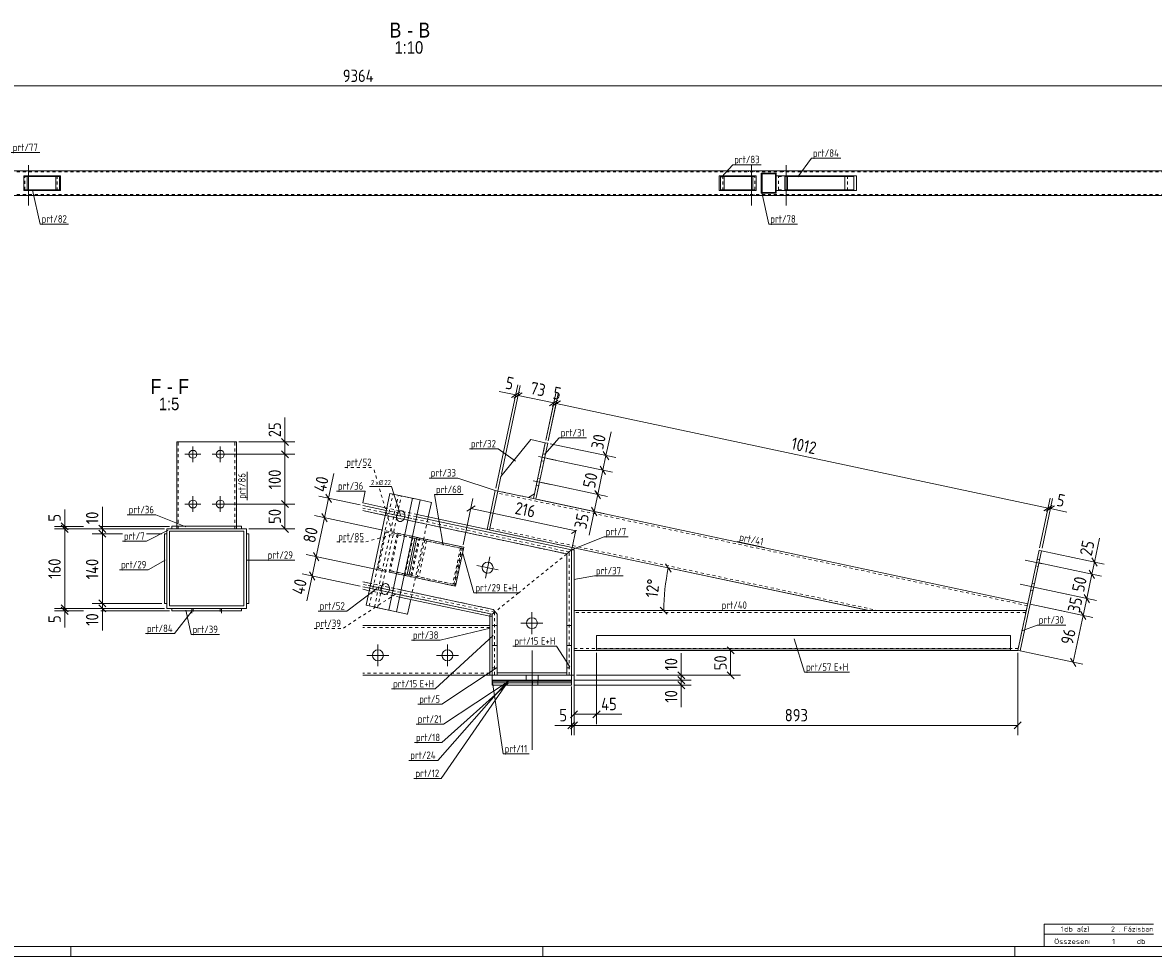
# Model space of a CAD drawing. Header units: millimetres. Extents: x 1 to 1188, y 1 to 840.
# Tile 3 of 7: x 409 to 864, y 1 to 377. Entities that reach past the tile are written whole.
import ezdxf

# ---------------------------------------------------------------- set-up
doc = ezdxf.new("R2010")
doc.units = ezdxf.units.MM
doc.header["$LTSCALE"] = 0.6
doc.linetypes.add('XKITLINE00', pattern=[0])
doc.linetypes.add('XKITLINE02', pattern=[4, 2, -2])
for name, color, linetype, lineweight in [('Bolt', 7, 'Continuous', 0), ('BoltMark', 3, 'Continuous', 0), ('DrawingSheet', 5, 'Continuous', 0), ('OtherObjectType', 1, 'Continuous', 0), ('Part', 2, 'Continuous', 0), ('PartMark', 3, 'Continuous', 0), ('Z-DIMENSIONS', 1, 'Continuous', 0)]:
    doc.layers.add(name, color=color, linetype=linetype, lineweight=lineweight)
doc.styles.add('ARIAL', font='ARIAL.TTF')
doc.styles.add('ISOCPEUR', font='ISOCPEUR.TTF')

msp = doc.modelspace()

# ---------------------------------------------------------------- linework, layer by layer
at = {"layer": 'Bolt', "color": 4, "linetype": 'XKITLINE00', "lineweight": 0}
for p, q in [((410.98, 319.44), (410.98, 303.19)), ((701.98, 319.44), (701.98, 303.19)), ((715.98, 319.44), (715.98, 303.19)), ((409.88, 317.19), (409.88, 316.79)), ((412.08, 317.19), (412.08, 316.79)), ((700.88, 317.19), (700.88, 316.79)), ((703.08, 317.19), (703.08, 316.79)), ((714.88, 317.19), (714.88, 316.79)), ((717.08, 317.19), (717.08, 316.79)), ((409.88, 307.59), (409.88, 307.19)), ((412.08, 307.59), (412.08, 307.19)), ((700.88, 307.59), (700.88, 307.19)), ((703.08, 307.59), (703.08, 307.19)), ((714.88, 307.59), (714.88, 307.19)), ((717.08, 307.59), (717.08, 307.19)), ((477.15, 199.85), (477.15, 206.25)), ((488.15, 199.85), (488.15, 206.25)), ((473.95, 203.05), (480.35, 203.05)), ((484.95, 203.05), (491.35, 203.05)), ((616.26, 202.17), (623.21, 200.69)), ((616.26, 202.17), (623.21, 200.69)), ((617.47, 200.48), (618.44, 200.27)), ((617.47, 200.48), (618.44, 200.27)), ((618.05, 203.22), (619.03, 203.01)), ((618.05, 203.22), (619.03, 203.01)), ((614.18, 192.39), (621.13, 190.91)), ((614.18, 192.39), (621.13, 190.91)), ((615.97, 193.44), (616.95, 193.23)), ((615.97, 193.44), (616.95, 193.23)), ((615.39, 190.7), (616.36, 190.49)), ((615.39, 190.7), (616.36, 190.49)), ((473.95, 183.05), (480.35, 183.05)), ((477.15, 179.85), (477.15, 186.25)), ((484.95, 183.05), (491.35, 183.05)), ((488.15, 179.85), (488.15, 186.25)), ((563.59, 177.59), (553.9, 179.65)), ((559.1, 178.44), (559.06, 178.06)), ((559.06, 178.06), (559.07, 177.69)), ((559.07, 177.69), (559.13, 177.34)), ((559.19, 178.8), (559.1, 178.44)), ((559.33, 179.15), (559.19, 178.8)), ((559.53, 179.51), (559.33, 179.15)), ((559.82, 179.86), (559.53, 179.51)), ((560.16, 180.13), (559.82, 179.86)), ((560.52, 180.3), (560.16, 180.13)), ((560.86, 180.37), (560.52, 180.3)), ((561.23, 180.34), (560.86, 180.37)), ((561.39, 180.3), (561.23, 180.34)), ((561.73, 180.12), (561.39, 180.3)), ((562.08, 179.78), (561.73, 180.12)), ((562.29, 179.42), (562.08, 179.78)), ((562.23, 177.23), (562.36, 177.58)), ((562.42, 179.04), (562.29, 179.42)), ((562.36, 177.58), (562.45, 177.94)), ((562.48, 178.69), (562.42, 179.04)), ((562.45, 177.94), (562.49, 178.32)), ((562.49, 178.32), (562.48, 178.69)), ((559.13, 177.34), (559.26, 176.96)), ((559.26, 176.96), (559.48, 176.6)), ((559.48, 176.6), (559.82, 176.26)), ((559.82, 176.26), (560.16, 176.08)), ((560.16, 176.08), (560.32, 176.04)), ((560.32, 176.04), (560.69, 176.01)), ((560.69, 176.01), (561.03, 176.08)), ((561.03, 176.08), (561.39, 176.25)), ((561.39, 176.25), (561.73, 176.52)), ((561.73, 176.52), (562.02, 176.87)), ((562.02, 176.87), (562.23, 177.23)), ((594.87, 153.15), (596.7, 161.76)), ((819.17, 159.04), (812.23, 160.51)), ((819.17, 159.04), (812.23, 160.51)), ((818.02, 160.71), (817.04, 160.92)), ((818.02, 160.71), (817.04, 160.92)), ((600.09, 156.54), (591.48, 158.37)), ((817.44, 157.97), (816.46, 158.18)), ((817.44, 157.97), (816.46, 158.18)), ((557.35, 148.25), (547.66, 150.31)), ((553.58, 150.52), (553.3, 150.17)), ((553.92, 150.78), (553.58, 150.52)), ((554.29, 150.96), (553.92, 150.78)), ((554.62, 151.02), (554.29, 150.96)), ((555, 151), (554.62, 151.02)), ((555.16, 150.95), (555, 151)), ((555.49, 150.78), (555.16, 150.95)), ((555.84, 150.44), (555.49, 150.78)), ((556.05, 150.07), (555.84, 150.44)), ((817.09, 149.26), (810.15, 150.73)), ((817.09, 149.26), (810.15, 150.73)), ((815.94, 150.93), (814.96, 151.14)), ((815.94, 150.93), (814.96, 151.14)), ((552.86, 149.09), (552.82, 148.72)), ((552.82, 148.72), (552.83, 148.35)), ((552.83, 148.35), (552.9, 147.99)), ((552.95, 149.46), (552.86, 149.09)), ((552.9, 147.99), (553.03, 147.62)), ((553.09, 149.81), (552.95, 149.46)), ((553.03, 147.62), (553.24, 147.25)), ((553.3, 150.17), (553.09, 149.81)), ((553.24, 147.25), (553.59, 146.91)), ((553.59, 146.91), (553.92, 146.74)), ((553.92, 146.74), (554.08, 146.69)), ((554.08, 146.69), (554.46, 146.67)), ((554.46, 146.67), (554.79, 146.74)), ((554.79, 146.74), (555.16, 146.91)), ((555.16, 146.91), (555.49, 147.17)), ((555.49, 147.17), (555.78, 147.52)), ((555.78, 147.52), (555.99, 147.88)), ((555.99, 147.88), (556.13, 148.23)), ((556.18, 149.7), (556.05, 150.07)), ((556.13, 148.23), (556.21, 148.6)), ((556.24, 149.34), (556.18, 149.7)), ((556.21, 148.6), (556.25, 148.97)), ((556.25, 148.97), (556.24, 149.34)), ((815.36, 148.19), (814.38, 148.4)), ((815.36, 148.19), (814.38, 148.4)), ((613.62, 139.5), (613.62, 130.7)), ((609.22, 135.1), (618.02, 135.1)), ((551.62, 117.75), (551.62, 126.55)), ((579.62, 117.75), (579.62, 126.55)), ((613.68, 84.16), (613.68, 124.16)), ((613.68, 84.15), (613.68, 124.15)), ((547.22, 122.15), (556.02, 122.15)), ((575.22, 122.15), (584.02, 122.15)), ((611.28, 112.16), (611.28, 114.16)), ((611.28, 112.15), (611.28, 114.15)), ((616.08, 112.16), (616.08, 114.16)), ((616.08, 112.15), (616.08, 114.15))]:
    msp.add_line(p, q, dxfattribs=at)
at = {"layer": 'Bolt', "color": 4, "linetype": 'XKITLINE02', "lineweight": 0}
for p, q in [((566.98, 176.86), (557.38, 178.9)), ((560.74, 147.51), (551.15, 149.55))]:
    msp.add_line(p, q, dxfattribs=at)
at = {"layer": 'Bolt', "color": 4, "linetype": 'XKITLINE00', "lineweight": 0}
for centre, radius in [((477.15, 203.05), 1.6), ((488.15, 203.05), 1.6), ((477.15, 183.05), 1.6), ((488.15, 183.05), 1.6), ((595.79, 157.45), 2.2), ((613.62, 135.1), 2.2), ((551.62, 122.15), 2.2), ((579.62, 122.15), 2.2)]:
    msp.add_circle(centre, radius, dxfattribs=at)
at = {"layer": 'BoltMark', "color": 4, "linetype": 'XKITLINE00', "lineweight": 0}
for p in [(548.22, 190.11), (560.78, 178.19)]:
    msp.add_line(p, (557.15, 190.11), dxfattribs=at)
at = {"layer": 'DrawingSheet', "color": 3, "linetype": 'XKITLINE00', "lineweight": 0}
msp.add_line((5, 5), (1184, 5), dxfattribs=at)
at = {"layer": 'DrawingSheet', "color": 2, "linetype": 'XKITLINE00', "lineweight": 0}
for p, q in [((428, 1), (428, 5)), ((618, 1), (618, 5)), ((808, 1), (808, 5)), ((1, 1), (1188, 1))]:
    msp.add_line(p, q, dxfattribs=at)
at = {"layer": 'OtherObjectType', "color": 7, "linetype": 'XKITLINE00', "lineweight": 0}
for p, q in [((819.84, 10), (819.84, 14)), ((819.84, 14), (863.84, 14)), ((819.84, 10), (863.84, 10)), ((819.85, 5.02), (819.84, 9.99)), ((819.84, 9.98), (863.74, 9.98)), ((819.89, 5.03), (863.79, 5.03))]:
    msp.add_line(p, q, dxfattribs=at)
at = {"layer": 'Part', "color": 2, "linetype": 'XKITLINE00', "lineweight": 0}
for p, q in [((995.47, 317.19), (75.5, 317.19)), ((409.01, 309.19), (409.01, 315.19)), ((423.89, 315.19), (409.01, 315.19)), ((410.42, 309.19), (410.42, 315.19)), ((410.93, 309.49), (410.93, 314.89)), ((410.93, 314.89), (423.39, 314.89)), ((421.98, 309.49), (421.98, 314.89)), ((423.39, 309.49), (423.39, 314.89)), ((423.89, 309.19), (423.89, 315.19)), ((689.05, 309.19), (689.05, 315.19)), ((689.05, 315.19), (703.93, 315.19)), ((689.56, 309.49), (689.56, 314.89)), ((702.02, 314.89), (689.56, 314.89)), ((690.97, 309.49), (690.97, 314.89)), ((702.02, 309.49), (702.02, 314.89)), ((702.52, 315.19), (702.52, 309.19)), ((703.93, 315.19), (703.93, 309.19)), ((711.97, 316.19), (705.97, 316.19)), ((705.97, 316.19), (705.97, 308.19)), ((711.67, 315.89), (706.27, 315.89)), ((706.27, 315.89), (706.27, 308.49)), ((711.67, 308.49), (711.67, 315.89)), ((711.97, 308.19), (711.97, 316.19)), ((744.32, 315.19), (711.97, 315.19)), ((715.47, 309.19), (715.47, 315.19)), ((716.56, 309.49), (716.56, 314.89)), ((716.56, 314.89), (743.23, 314.89)), ((739.63, 309.49), (739.63, 314.89)), ((743.23, 309.49), (743.23, 314.89)), ((744.32, 309.19), (744.32, 315.19)), ((995.47, 307.19), (75.5, 307.19)), ((423.89, 309.19), (409.01, 309.19)), ((423.39, 309.49), (410.93, 309.49)), ((703.93, 309.19), (689.05, 309.19)), ((689.56, 309.49), (702.02, 309.49)), ((705.97, 308.19), (711.97, 308.19)), ((711.67, 308.49), (706.27, 308.49)), ((744.32, 309.19), (711.97, 309.19)), ((743.23, 309.49), (716.56, 309.49)), ((470.65, 208.05), (470.65, 174.08)), ((494.65, 208.05), (470.65, 208.05)), ((494.65, 208.05), (494.65, 174.08)), ((601.12, 194.15), (613.14, 208.98)), ((613.14, 208.98), (619.01, 207.73)), ((619.01, 207.73), (614.22, 185.23)), ((619.98, 207.52), (615.2, 185.02)), ((619.98, 207.52), (619.01, 207.73)), ((599.87, 188.28), (601.12, 194.15)), ((546.86, 142.3), (556.42, 187.29)), ((556.42, 187.29), (568.61, 184.7)), ((598.89, 188.49), (595.57, 172.84)), ((599.87, 188.28), (596.55, 172.63)), ((596.55, 172.63), (599.87, 188.28)), ((599.87, 188.28), (598.89, 188.49)), ((614.22, 185.23), (599.87, 188.28)), ((614.64, 187.19), (612.27, 185.65)), ((555.17, 181.43), (545.51, 183.48)), ((554.97, 180.45), (545.51, 182.46)), ((554.97, 180.45), (545.51, 182.46)), ((555.98, 140.36), (565.55, 185.36)), ((568.61, 184.7), (559.04, 139.71)), ((573.15, 183.73), (568.6, 184.69)), ((573.15, 183.73), (571.91, 177.87)), ((615.2, 185.02), (614.22, 185.23)), ((813.22, 142.93), (615.2, 185.02)), ((554.55, 178.49), (545.51, 180.41)), ((629.62, 164.58), (567.15, 177.86)), ((629.62, 164.58), (567.15, 177.86)), ((629.82, 165.56), (567.36, 178.84)), ((466.65, 141.07), (466.65, 173.07)), ((466.65, 173.07), (498.65, 173.07)), ((468.65, 173.08), (468.65, 174.08)), ((468.65, 174.08), (496.65, 174.08)), ((468.65, 173.08), (468.65, 173.08)), ((468.65, 173.08), (496.65, 173.08)), ((470.65, 173.07), (470.65, 173.08)), ((494.65, 173.07), (494.65, 173.08)), ((496.65, 174.08), (496.65, 174.08)), ((496.65, 173.08), (496.65, 174.08)), ((498.65, 141.07), (498.65, 173.07)), ((627.62, 162.96), (566.74, 175.9)), ((571.7, 176.89), (571.7, 176.89)), ((465.65, 143.07), (465.65, 171.07)), ((465.65, 171.07), (466.65, 171.07)), ((466.65, 171.07), (466.65, 143.07)), ((467.65, 172.07), (467.65, 142.07)), ((497.65, 172.07), (467.65, 172.07)), ((497.65, 142.07), (497.65, 172.07)), ((498.65, 143.07), (498.65, 171.07)), ((498.65, 171.07), (499.65, 171.07)), ((499.65, 171.07), (499.65, 143.07)), ((563.36, 154.74), (566.44, 169.22)), ((563.39, 154.74), (566.46, 169.21)), ((564.02, 153.99), (567.35, 169.64)), ((565.36, 169.45), (565.49, 170.03)), ((566.46, 169.21), (565.36, 169.45)), ((586.15, 165.64), (565.49, 170.03)), ((582.82, 149.99), (586.15, 165.64)), ((629.62, 164.58), (627.62, 162.96)), ((629.62, 164.58), (627.62, 162.96)), ((629.82, 165.56), (629.62, 164.58)), ((629.62, 164.58), (630.62, 164.58)), ((629.62, 114.15), (629.62, 164.58)), ((749.38, 140.15), (629.82, 165.56)), ((630.62, 164.58), (630.62, 114.15)), ((809.23, 124.15), (817.79, 164.45)), ((818.77, 164.25), (810.2, 123.94)), ((817.79, 164.45), (818.77, 164.25)), ((627.62, 162.96), (627.62, 134.15)), ((562.16, 154.38), (562.29, 154.97)), ((563.39, 154.74), (562.29, 154.97)), ((548.73, 151.1), (545.51, 151.79)), ((564.02, 153.99), (562.16, 154.38)), ((582.82, 149.99), (564.02, 153.99)), ((548.31, 149.15), (545.51, 149.74)), ((548.1, 148.17), (545.51, 148.72)), ((597.62, 138.67), (560.5, 146.56)), ((598.03, 140.62), (560.91, 148.51)), ((465.65, 143.07), (466.65, 143.07)), ((467.65, 142.07), (497.65, 142.07)), ((499.65, 143.07), (498.65, 143.07)), ((555.98, 140.36), (546.86, 142.3)), ((550.23, 141.57), (550.24, 141.58)), ((563.59, 138.73), (550.23, 141.57)), ((551.47, 141.31), (551.48, 141.32)), ((596.62, 137.86), (560.29, 145.58)), ((564.84, 144.61), (563.59, 138.73)), ((466.65, 141.07), (498.65, 141.07)), ((468.65, 140.07), (468.65, 141.07)), ((468.65, 141.07), (496.65, 141.07)), ((496.65, 140.07), (468.65, 140.07)), ((476.65, 140.07), (476.65, 139.16)), ((488.65, 140.07), (488.65, 139.16)), ((496.65, 141.07), (496.65, 140.07)), ((559.04, 139.71), (555.98, 140.36)), ((596.82, 138.84), (596.62, 137.86)), ((596.62, 137.86), (596.62, 114.15)), ((597.62, 137.86), (596.62, 137.86)), ((598.82, 139.65), (597.62, 138.67)), ((598.82, 139.65), (597.62, 138.67)), ((597.62, 138.67), (597.62, 134.15)), ((599.62, 138.67), (598.03, 140.62)), ((599.62, 115.15), (599.62, 138.67)), ((812.63, 140.15), (630.62, 140.15)), ((812.63, 140.15), (749.38, 140.15)), ((596.62, 134.15), (545.51, 134.15)), ((597.61, 114.15), (597.61, 134.15)), ((597.61, 134.15), (599.61, 134.15)), ((599.61, 134.15), (599.61, 114.15)), ((627.61, 114.15), (627.61, 134.15)), ((627.61, 134.15), (629.61, 134.15)), ((629.61, 134.15), (629.61, 114.15)), ((639.62, 130.15), (639.62, 124.15)), ((639.62, 130.15), (806.23, 130.15)), ((806.23, 130.15), (806.23, 124.15)), ((597.61, 126.15), (599.61, 126.15)), ((627.61, 126.15), (629.61, 126.15)), ((639.62, 124.15), (630.62, 124.15)), ((806.23, 124.75), (639.62, 124.75)), ((806.23, 124.15), (639.62, 124.15)), ((809.23, 124.15), (806.23, 124.15)), ((810.2, 123.94), (809.23, 124.15)), ((596.62, 114.15), (545.51, 114.15)), ((597.61, 114.15), (596.62, 114.15)), ((597.61, 114.16), (629.61, 114.16)), ((597.61, 112.16), (597.61, 114.16)), ((599.61, 114.15), (597.61, 114.15)), ((627.61, 115.15), (599.62, 115.15)), ((629.61, 114.15), (627.61, 114.15)), ((629.61, 114.16), (629.61, 112.16)), ((629.61, 114.15), (629.62, 114.15)), ((629.62, 114.15), (629.61, 114.15)), ((630.62, 114.15), (629.62, 114.15)), ((629.62, 114.15), (629.62, 114.15)), ((597.61, 112.16), (629.61, 112.16)), ((629.61, 112.15), (597.61, 112.15)), ((597.61, 110.15), (597.61, 112.15)), ((597.61, 112.15), (629.55, 112.15)), ((597.61, 111.75), (597.61, 112.15)), ((597.61, 112.15), (629.55, 112.15)), ((597.61, 111.15), (597.61, 111.75)), ((597.61, 111.75), (629.55, 111.75)), ((597.61, 111.75), (629.55, 111.75)), ((597.61, 110.15), (597.61, 111.15)), ((629.55, 111.15), (597.61, 111.15)), ((597.61, 111.15), (629.55, 111.15)), ((629.55, 110.15), (597.61, 110.15)), ((597.61, 110.15), (629.55, 110.15)), ((629.55, 110.15), (629.55, 112.15)), ((629.55, 111.75), (629.55, 112.15)), ((629.55, 111.15), (629.55, 111.75)), ((629.55, 110.15), (629.55, 111.15))]:
    msp.add_line(p, q, dxfattribs=at)
at = {"layer": 'Part', "color": 7, "linetype": 'XKITLINE02', "lineweight": 0}
for p, q in [((995.47, 316.79), (75.5, 316.79)), ((410.93, 314.89), (409.52, 314.89)), ((409.52, 309.49), (409.52, 314.89)), ((422.48, 309.19), (422.48, 315.19)), ((690.46, 309.19), (690.46, 315.19)), ((703.43, 314.89), (702.02, 314.89)), ((703.43, 314.89), (702.02, 314.89)), ((703.43, 309.49), (703.43, 314.89)), ((711.87, 309.19), (711.87, 315.19)), ((711.97, 315.19), (711.87, 315.19)), ((716.56, 314.89), (712.95, 314.89)), ((712.95, 309.49), (712.95, 314.89)), ((740.71, 309.19), (740.71, 315.19)), ((995.47, 307.59), (75.5, 307.59)), ((410.93, 309.49), (409.52, 309.49)), ((703.43, 309.49), (702.02, 309.49)), ((711.97, 309.19), (711.87, 309.19)), ((716.56, 309.49), (712.95, 309.49)), ((471.25, 173.05), (471.25, 208.05)), ((494.05, 173.05), (494.05, 208.05)), ((619.01, 207.73), (614.64, 187.19)), ((548.11, 142.03), (557.67, 187.03)), ((813.05, 142.15), (599.71, 187.5)), ((612.27, 185.65), (599.87, 188.28)), ((550.24, 141.58), (559.8, 186.56)), ((551.48, 141.32), (561.04, 186.3)), ((568.6, 184.69), (559.8, 186.56)), ((615.2, 185.02), (614.22, 185.23)), ((628.62, 163.77), (545.51, 181.43)), ((545.51, 180.41), (627.62, 162.96)), ((566.74, 175.9), (554.55, 178.49)), ((567.15, 177.86), (554.97, 180.45)), ((567.15, 177.86), (554.97, 180.45)), ((567.36, 178.84), (555.17, 181.43)), ((571.91, 177.87), (571.7, 176.89)), ((468.65, 174.08), (468.65, 174.08)), ((468.65, 174.08), (496.65, 174.08)), ((468.65, 173.08), (496.65, 173.08)), ((470.65, 174.08), (470.65, 173.05)), ((470.65, 173.05), (470.65, 173.07)), ((494.65, 173.05), (470.65, 173.05)), ((471.25, 173.08), (471.25, 173.05)), ((494.05, 173.08), (494.05, 173.05)), ((494.65, 174.08), (494.65, 173.08)), ((494.65, 173.08), (494.65, 173.05)), ((494.65, 173.05), (494.65, 173.07)), ((496.65, 174.08), (496.65, 174.08)), ((571.7, 176.89), (564.84, 144.61)), ((753.23, 140.15), (596.71, 173.42)), ((551.23, 156.71), (554.55, 172.36)), ((551.8, 157.2), (554.88, 171.67)), ((565.49, 170.03), (554.55, 172.36)), ((565.36, 169.45), (554.88, 171.67)), ((556.11, 155.66), (559.43, 171.31)), ((559.76, 170.62), (556.69, 156.15)), ((559.43, 171.31), (568.52, 169.38)), ((585.74, 165.72), (559.43, 171.31)), ((567.94, 168.89), (559.76, 170.62)), ((559.76, 170.62), (584.85, 165.29)), ((562.48, 154.32), (565.8, 169.97)), ((564.86, 154.41), (567.94, 168.89)), ((568.52, 169.38), (565.19, 153.73)), ((567.23, 169.05), (566.46, 169.21)), ((585.26, 165.22), (566.46, 169.21)), ((567.25, 153.29), (570.58, 168.94)), ((595.57, 172.84), (596.55, 172.63)), ((629.82, 165.56), (596.55, 172.63)), ((571.21, 168.19), (568.13, 153.71)), ((584.85, 165.29), (581.78, 150.81)), ((582.19, 150.74), (585.26, 165.22)), ((582.41, 150.07), (585.74, 165.72)), ((629.62, 114.15), (629.62, 164.58)), ((627.62, 162.96), (608.35, 147.36)), ((627.62, 162.96), (608.35, 147.36)), ((627.62, 162.96), (627.62, 115.15)), ((628.62, 114.15), (628.62, 163.77)), ((562.16, 154.38), (551.23, 156.71)), ((562.29, 154.97), (551.8, 157.2)), ((565.19, 153.73), (556.11, 155.66)), ((582.41, 150.07), (556.11, 155.66)), ((556.69, 156.15), (564.86, 154.41)), ((581.78, 150.81), (556.69, 156.15)), ((598.03, 140.62), (545.51, 151.79)), ((598.62, 139.48), (545.51, 150.76)), ((560.91, 148.51), (548.73, 151.1)), ((564.02, 153.99), (562.48, 154.32)), ((582.19, 150.74), (563.39, 154.74)), ((596.82, 138.84), (545.51, 149.74)), ((560.29, 145.58), (548.1, 148.17)), ((560.5, 146.56), (548.31, 149.15)), ((608.23, 147.27), (598.82, 139.65)), ((608.23, 147.27), (598.82, 139.65)), ((812.63, 140.15), (813.22, 142.93)), ((476.65, 141.07), (476.65, 140.07)), ((476.65, 141.07), (488.65, 141.07)), ((477.25, 139.84), (477.25, 141.07)), ((488.05, 139.84), (488.05, 141.07)), ((488.65, 141.07), (488.65, 140.07)), ((563.32, 138.79), (563.59, 138.73)), ((597.62, 137.86), (597.62, 114.15)), ((599.62, 138.67), (598.03, 140.62)), ((598.62, 139.48), (598.62, 114.15)), ((599.62, 115.15), (599.62, 138.67)), ((630.62, 124.15), (630.62, 140.15)), ((812.46, 139.35), (630.62, 139.35)), ((812.63, 140.15), (809.23, 124.15)), ((596.62, 133.35), (545.51, 133.35)), ((596.62, 114.15), (596.62, 134.15)), ((599.62, 134.15), (597.62, 134.15)), ((597.62, 134.15), (597.62, 114.15)), ((597.62, 134.15), (597.62, 114.15)), ((599.62, 114.15), (599.62, 134.15)), ((629.62, 134.15), (627.62, 134.15)), ((627.62, 134.15), (627.62, 114.15)), ((627.62, 115.15), (627.62, 134.15)), ((629.62, 114.15), (629.62, 134.15)), ((639.62, 124.15), (639.62, 130.15)), ((639.62, 130.15), (806.23, 130.15)), ((806.23, 130.15), (806.23, 124.15)), ((599.62, 126.15), (597.62, 126.15)), ((629.62, 126.15), (627.62, 126.15)), ((809.4, 124.95), (630.62, 124.95)), ((806.23, 124.75), (639.62, 124.75)), ((806.23, 124.15), (639.62, 124.15)), ((806.23, 124.15), (639.62, 124.15)), ((596.62, 114.95), (545.51, 114.95)), ((597.61, 117.15), (599.61, 117.15)), ((629.61, 114.15), (597.61, 114.15)), ((597.61, 114.15), (597.62, 114.15)), ((597.62, 114.15), (597.61, 114.15)), ((597.62, 117.15), (599.62, 117.15)), ((597.62, 114.15), (599.62, 114.15)), ((597.62, 114.15), (629.62, 114.15)), ((629.61, 114.15), (597.62, 114.15)), ((597.62, 114.15), (597.62, 114.15)), ((598.62, 114.15), (598.62, 114.15)), ((627.62, 115.15), (599.62, 115.15)), ((627.61, 117.15), (629.61, 117.15)), ((627.62, 115.15), (627.61, 115.15)), ((627.61, 115.15), (627.62, 115.15)), ((627.62, 117.15), (629.62, 117.15)), ((629.62, 114.15), (627.62, 114.15)), ((628.62, 114.15), (628.62, 114.15)), ((597.61, 112.15), (597.61, 112.16)), ((597.61, 110.15), (597.61, 112.15)), ((597.61, 112.15), (597.61, 110.15)), ((597.61, 110.15), (597.61, 112.15)), ((597.61, 112.15), (597.61, 110.15)), ((597.61, 110.15), (597.61, 112.15)), ((597.61, 111.75), (597.61, 112.15)), ((597.61, 112.15), (597.61, 111.75)), ((597.61, 111.75), (597.61, 112.15)), ((597.61, 112.15), (597.61, 111.75)), ((597.61, 111.75), (597.61, 112.15)), ((597.61, 111.15), (597.61, 111.75)), ((597.61, 111.75), (597.61, 111.15)), ((597.61, 111.15), (597.61, 111.75)), ((597.61, 111.75), (597.61, 111.15)), ((597.61, 111.15), (597.61, 111.75)), ((597.61, 110.15), (597.61, 111.15)), ((597.61, 111.15), (597.61, 110.15)), ((597.61, 110.15), (597.61, 111.15)), ((597.61, 111.15), (597.61, 110.15)), ((597.61, 110.15), (597.61, 111.15)), ((613.82, 110.15), (613.82, 112.15)), ((613.82, 110.15), (613.82, 112.15)), ((613.82, 110.15), (613.82, 112.15)), ((613.82, 110.15), (613.82, 112.15)), ((613.82, 111.75), (613.82, 112.15)), ((613.82, 111.75), (613.82, 112.15)), ((613.82, 111.75), (613.82, 112.15)), ((613.82, 111.75), (613.82, 112.15)), ((613.82, 111.15), (613.82, 111.75)), ((613.82, 111.15), (613.82, 111.75)), ((613.82, 111.15), (613.82, 111.75)), ((613.82, 111.15), (613.82, 111.75)), ((613.82, 110.15), (613.82, 111.15)), ((613.82, 110.15), (613.82, 111.15)), ((613.82, 110.15), (613.82, 111.15)), ((613.82, 110.15), (613.82, 111.15)), ((616.02, 110.15), (616.02, 112.15)), ((616.02, 110.15), (616.02, 112.15)), ((616.02, 111.75), (616.02, 112.15)), ((616.02, 111.75), (616.02, 112.15)), ((616.02, 111.15), (616.02, 111.75)), ((616.02, 111.15), (616.02, 111.75)), ((616.02, 110.15), (616.02, 111.15)), ((616.02, 110.15), (616.02, 111.15)), ((629.55, 112.15), (629.55, 111.75)), ((629.55, 111.15), (629.55, 110.15)), ((629.61, 112.16), (629.61, 112.15))]:
    msp.add_line(p, q, dxfattribs=at)
at = {"layer": 'PartMark', "color": 7, "linetype": 'XKITLINE00', "lineweight": 0}
for p, q in [((403.99, 324.5), (415.51, 324.5)), ((689.98, 314.56), (694.44, 319.6)), ((694.44, 319.6), (705.96, 319.6)), ((720.68, 314.78), (726.18, 322.2)), ((726.18, 322.2), (737.95, 322.2)), ((412.5, 309.38), (415.6, 295.69)), ((706.15, 308.41), (708.99, 295.68)), ((415.6, 295.69), (427.12, 295.69)), ((708.99, 295.68), (720.51, 295.68)), ((618.76, 203.09), (624.64, 209.7)), ((624.64, 209.7), (635.63, 209.7)), ((588.46, 205.21), (599.97, 205.21)), ((607.05, 200.24), (599.97, 205.21)), ((498.95, 184.55), (498.95, 196.06)), ((572.29, 193.51), (583.81, 193.51)), ((598.89, 188.49), (583.81, 193.51)), ((534.93, 188.22), (546.44, 188.22)), ((545.51, 183.48), (546.44, 188.22)), ((574.37, 186.83), (585.88, 186.83)), ((577.87, 166.54), (574.37, 186.83)), ((450.67, 178.72), (462.18, 178.72)), ((474.31, 173.82), (462.18, 178.72)), ((467.2, 172.52), (458.5, 168.09)), ((629.62, 164.58), (642.66, 169.85)), ((642.66, 169.85), (652.37, 169.85)), ((448.8, 168.09), (458.5, 168.09)), ((696.22, 167.91), (707.22, 165.57)), ((465.91, 160.49), (459.15, 156.58)), ((498.91, 160.49), (506.64, 160.46)), ((506.64, 160.46), (518.15, 160.46)), ((585.82, 163.15), (590.27, 147.27)), ((447.63, 156.58), (459.15, 156.58)), ((630.46, 152.65), (638.78, 154.13)), ((638.78, 154.13), (650.29, 154.13)), ((551.19, 149.05), (539.06, 139.95)), ((590.27, 147.27), (608.35, 147.27)), ((476.83, 140.06), (469.76, 130.89)), ((474.31, 140.33), (476.38, 130.5)), ((527.55, 139.95), (539.06, 139.95)), ((689.36, 140.25), (701.13, 140.25)), ((596.87, 133.06), (576.64, 128.21)), ((811.2, 132.14), (817.08, 134.34)), ((817.08, 134.34), (828.59, 134.34)), ((457.99, 130.89), (469.76, 130.89)), ((476.38, 130.5), (487.89, 130.5)), ((565.13, 128.21), (576.64, 128.21)), ((598.07, 130.09), (574.7, 108.62)), ((719.23, 128.77), (723.39, 115.33)), ((605.97, 125.81), (623.54, 125.81)), ((628.92, 117.57), (623.54, 125.81)), ((599.61, 117.25), (577.34, 102.45)), ((723.39, 115.33), (741.48, 115.33)), ((604.05, 112.01), (575.79, 79.87)), ((604.05, 111.69), (577.13, 72.59)), ((604.05, 110.89), (577.32, 87.01)), ((604.05, 111.57), (578.07, 94.47)), ((597.61, 112.15), (602.02, 82.45)), ((557.14, 108.62), (574.7, 108.62)), ((567.63, 102.45), (577.34, 102.45)), ((567.08, 94.47), (578.07, 94.47)), ((566.33, 87.01), (577.32, 87.01)), ((602.02, 82.45), (612.5, 82.45)), ((564.02, 79.87), (575.79, 79.87)), ((566.13, 72.59), (577.13, 72.59))]:
    msp.add_line(p, q, dxfattribs=at)
at = {"layer": 'PartMark', "color": 7, "linetype": 'XKITLINE02', "lineweight": 0}
for p, q in [((538.3, 197.75), (549.81, 197.75)), ((551.09, 193.31), (549.81, 197.75)), ((557.31, 171.83), (552.02, 190.11)), ((559.43, 171.31), (546.57, 167.79)), ((535.05, 167.79), (546.57, 167.79)), ((558.87, 146.9), (537.44, 132.92)), ((525.93, 132.92), (537.44, 132.92))]:
    msp.add_line(p, q, dxfattribs=at)
at = {"layer": 'Z-DIMENSIONS', "color": 7, "linetype": 'XKITLINE00', "lineweight": 0}
for p, q in [((75.5, 351.29), (1011.94, 351.29)), ((599.1, 189.47), (607.93, 230.99)), ((607.08, 226.98), (600.47, 228.39)), ((607.08, 226.98), (600.47, 228.39)), ((601.33, 195.13), (608.91, 230.78)), ((601.33, 195.13), (608.91, 230.78)), ((608.75, 228.07), (605.4, 225.89)), ((609.73, 227.86), (606.38, 225.68)), ((609.73, 227.86), (606.38, 225.68)), ((619.21, 208.71), (623.26, 227.73)), ((607.08, 226.98), (608.05, 226.77)), ((608.05, 226.77), (622.41, 223.72)), ((619.21, 208.71), (622.53, 224.31)), ((620.19, 208.5), (624.24, 227.52)), ((620.19, 208.5), (623.51, 224.1)), ((624.08, 224.81), (620.73, 222.63)), ((623.12, 224.18), (620.73, 222.63)), ((625.06, 224.6), (621.71, 222.43)), ((624.1, 223.98), (621.71, 222.43)), ((622.41, 223.72), (623.38, 223.51)), ((623.38, 223.51), (821.4, 181.42)), ((514.18, 208.05), (514.18, 217.82)), ((514.18, 208.05), (514.18, 217.82)), ((512.77, 209.46), (515.6, 206.64)), ((643.43, 202.54), (645.46, 212.09)), ((643.43, 202.54), (645.46, 212.09)), ((495.65, 208.05), (518.18, 208.05)), ((514.18, 203.05), (514.18, 208.05)), ((620.96, 207.31), (647.34, 201.71)), ((489.15, 203.05), (518.18, 203.05)), ((489.15, 203.05), (518.18, 203.05)), ((512.77, 204.46), (515.6, 201.64)), ((512.77, 204.46), (515.6, 201.64)), ((514.18, 183.05), (514.18, 203.05)), ((619.71, 201.43), (646.09, 195.83)), ((619.71, 201.43), (646.09, 195.83)), ((642.18, 196.66), (643.43, 202.54)), ((642.34, 204.22), (644.52, 200.86)), ((640.1, 186.88), (642.18, 196.66)), ((641.09, 198.34), (643.27, 194.98)), ((641.09, 198.34), (643.27, 194.98)), ((531.78, 185.38), (533.9, 195.35)), ((531.78, 185.38), (533.9, 195.35)), ((617.63, 191.65), (644.01, 186.04)), ((617.63, 191.65), (644.01, 186.04)), ((530.69, 187.06), (532.87, 183.7)), ((638.65, 180.04), (640.1, 186.88)), ((639.01, 188.55), (641.19, 185.2)), ((639.34, 188.05), (641.19, 185.2)), ((489.15, 183.05), (518.18, 183.05)), ((489.15, 183.05), (518.18, 183.05)), ((512.77, 184.46), (515.6, 181.64)), ((512.77, 184.46), (515.6, 181.64)), ((514.18, 173.07), (514.18, 183.05)), ((544.53, 182.67), (527.77, 186.23)), ((530.12, 177.55), (531.78, 185.38)), ((585.94, 166.69), (589.89, 185.24)), ((590.71, 182.32), (587.36, 180.14)), ((616.18, 184.82), (642.56, 179.21)), ((818, 165.43), (822.26, 185.44)), ((818, 165.43), (822.25, 185.43)), ((818.98, 165.22), (823.23, 185.23)), ((823.08, 182.51), (819.72, 180.33)), ((823.08, 182.51), (819.73, 180.34)), ((824.06, 182.31), (820.7, 180.13)), ((425.54, 174.07), (425.54, 180.83)), ((425.54, 174.07), (425.54, 180.83)), ((440.68, 173.07), (440.68, 181.97)), ((440.68, 173.07), (440.68, 181.97)), ((553.57, 172.56), (526.11, 178.4)), ((553.57, 172.56), (526.11, 178.4)), ((526.79, 161.89), (530.12, 177.55)), ((529.03, 179.23), (531.21, 175.87)), ((529.03, 179.23), (531.21, 175.87)), ((589.03, 181.23), (631.25, 172.26)), ((638.65, 180.04), (636.62, 170.49)), ((638.65, 180.04), (636.62, 170.49)), ((637.56, 181.72), (639.74, 178.36)), ((821.4, 181.42), (822.38, 181.22)), ((822.38, 181.22), (828.99, 179.81)), ((822.38, 181.22), (828.99, 179.81)), ((433.08, 174.07), (421.44, 174.07)), ((465.65, 173.07), (421.44, 173.07)), ((465.65, 173.07), (421.44, 173.07)), ((424.13, 175.49), (426.96, 172.66)), ((424.13, 174.48), (426.96, 171.65)), ((424.13, 174.48), (426.96, 171.65)), ((425.54, 173.07), (425.54, 174.07)), ((425.54, 141.07), (425.54, 173.07)), ((465.65, 173.07), (436.58, 173.07)), ((439.26, 174.48), (442.09, 171.65)), ((467.65, 174.07), (440.08, 174.07)), ((440.68, 171.07), (440.68, 173.07)), ((499.65, 173.07), (518.18, 173.07)), ((512.77, 174.48), (515.6, 171.65)), ((448.8, 171.07), (436.58, 171.07)), ((448.8, 171.07), (436.58, 171.07)), ((439.26, 172.48), (442.09, 169.65)), ((439.26, 172.48), (442.09, 169.65)), ((440.68, 143.07), (440.68, 171.07)), ((464.65, 171.07), (458.5, 171.07)), ((464.65, 171.07), (458.5, 171.07)), ((631.55, 172.46), (629.57, 171.17)), ((629.82, 165.56), (631.3, 172.51)), ((840.12, 159.71), (842.15, 169.26)), ((840.12, 159.71), (842.15, 169.26)), ((818.77, 164.25), (844.04, 158.88)), ((555.13, 155.86), (522.78, 162.74)), ((555.13, 155.86), (522.78, 162.74)), ((525.13, 154.07), (526.79, 161.89)), ((525.7, 163.57), (527.88, 160.21)), ((525.7, 163.57), (527.88, 160.21)), ((817.73, 159.34), (842.99, 153.97)), ((817.73, 159.34), (842.99, 153.97)), ((839.03, 161.38), (841.21, 158.03)), ((839.08, 154.8), (840.12, 159.71)), ((544.53, 149.95), (521.12, 154.93)), ((524.04, 155.75), (526.22, 152.4)), ((667.44, 159.01), (669.62, 155.66)), ((748.4, 140.35), (668.53, 157.33)), ((668.53, 157.33), (749.38, 140.15)), ((837, 145.02), (839.08, 154.8)), ((837.99, 156.48), (840.17, 153.13)), ((837.99, 156.48), (840.17, 153.13)), ((525.13, 154.07), (523.01, 144.1)), ((525.13, 154.07), (523.01, 144.1)), ((815.65, 149.56), (829.57, 146.6)), ((815.65, 149.56), (840.92, 144.19)), ((835.91, 146.7), (838.09, 143.35)), ((836.24, 146.2), (838.09, 143.35)), ((424.13, 142.48), (426.96, 139.65)), ((424.13, 142.48), (426.96, 139.65)), ((424.13, 141.48), (426.96, 138.65)), ((464.65, 143.07), (436.58, 143.07)), ((464.65, 143.07), (436.58, 143.07)), ((439.26, 144.48), (442.09, 141.65)), ((439.26, 144.48), (442.09, 141.65)), ((439.26, 142.48), (442.09, 139.65)), ((440.68, 141.07), (440.68, 143.07)), ((665.31, 141.56), (668.13, 138.73)), ((814.2, 142.73), (839.46, 137.36)), ((814.2, 142.73), (828.12, 139.77)), ((835.55, 138.19), (837, 145.02)), ((836.42, 145.15), (840.92, 144.19)), ((465.65, 141.07), (421.44, 141.07)), ((465.65, 141.07), (421.44, 141.07)), ((433.08, 140.07), (421.44, 140.07)), ((425.54, 140.07), (425.54, 141.07)), ((425.54, 140.07), (425.54, 133.31)), ((425.54, 140.07), (425.54, 133.31)), ((465.65, 141.07), (436.58, 141.07)), ((467.65, 140.07), (440.08, 140.07)), ((440.68, 141.07), (440.68, 132.16)), ((440.68, 141.07), (440.68, 132.16)), ((666.72, 140.15), (749.38, 140.15)), ((831.56, 119.4), (835.55, 138.19)), ((834.46, 139.87), (836.64, 136.51)), ((834.96, 138.31), (839.46, 137.36)), ((835.09, 138.9), (836.64, 136.51)), ((630.62, 123.15), (630.62, 94.46)), ((631.62, 124.15), (697.63, 124.15)), ((639.62, 123.15), (639.62, 94.46)), ((673.76, 114.15), (673.76, 123.06)), ((673.76, 114.15), (673.76, 123.06)), ((692.21, 125.56), (695.04, 122.73)), ((693.63, 114.15), (693.63, 124.15)), ((809.23, 123.15), (809.23, 89.97)), ((810.2, 123.94), (835.47, 118.57)), ((830.47, 121.08), (832.65, 117.72)), ((631.62, 114.15), (697.63, 114.15)), ((631.62, 114.15), (677.76, 114.15)), ((672.35, 115.57), (675.18, 112.74)), ((673.76, 112.16), (673.76, 114.15)), ((692.21, 115.57), (695.04, 112.74)), ((629.55, 109.65), (629.55, 89.97)), ((630.55, 110.15), (677.76, 110.15)), ((630.61, 112.16), (677.76, 112.16)), ((630.61, 112.16), (677.76, 112.16)), ((630.62, 113.15), (630.62, 89.97)), ((630.62, 113.15), (630.62, 89.97)), ((672.35, 113.57), (675.18, 110.74)), ((672.35, 113.57), (675.18, 110.74)), ((672.35, 111.56), (675.18, 108.73)), ((673.76, 110.15), (673.76, 112.16)), ((673.76, 110.15), (673.76, 101.24)), ((673.76, 110.15), (673.76, 101.24)), ((632.03, 99.87), (629.2, 97.05)), ((630.62, 98.46), (639.62, 98.46)), ((641.03, 99.87), (638.2, 97.05)), ((639.62, 98.46), (649.81, 98.46)), ((639.62, 98.46), (649.81, 98.46)), ((629.55, 93.97), (622.79, 93.97)), ((629.55, 93.97), (622.79, 93.97)), ((630.96, 95.38), (628.13, 92.56)), ((632.03, 95.38), (629.2, 92.56)), ((632.03, 95.38), (629.2, 92.56)), ((629.55, 93.97), (630.62, 93.97)), ((630.62, 93.97), (809.23, 93.97)), ((810.64, 95.38), (807.81, 92.56))]:
    msp.add_line(p, q, dxfattribs=at)
msp.add_arc((749.38, 140.15), 82.66, 167.9999, 180, dxfattribs=at)
at = {"layer": 'Z-DIMENSIONS', "color": 3}
for p in [(607.08, 226.98), (608.05, 226.77), (608.05, 226.77), (622.41, 223.72), (622.41, 223.72), (623.38, 223.51), (623.38, 223.51), (514.18, 208.05), (514.18, 203.05), (514.18, 203.05), (643.43, 202.54), (642.18, 196.66), (642.18, 196.66), (640.1, 186.88), (640.1, 186.88), (514.18, 183.05), (514.18, 183.05), (531.78, 185.38), (530.12, 177.55), (530.12, 177.55), (589.03, 181.23), (638.65, 180.04), (821.4, 181.42), (821.4, 181.42), (822.38, 181.22), (425.54, 174.07), (425.54, 173.07), (425.54, 173.07), (440.68, 173.07), (514.18, 173.07), (440.68, 171.07), (440.68, 171.07), (631.25, 172.26), (526.79, 161.89), (526.79, 161.89), (840.12, 159.71), (839.08, 154.8), (839.08, 154.8), (525.13, 154.07), (440.68, 143.07), (440.68, 143.07), (837, 145.02), (837, 145.02), (425.54, 141.07), (425.54, 141.07), (425.54, 140.07), (440.68, 141.07), (835.55, 138.19), (835.55, 138.19), (693.63, 124.15), (831.56, 119.4), (673.76, 114.15), (693.63, 114.15), (673.76, 112.16), (673.76, 112.16), (673.76, 110.15), (630.62, 98.46), (639.62, 98.46), (629.55, 93.97), (630.62, 93.97), (630.62, 93.97), (809.23, 93.97)]:
    msp.add_point(p, dxfattribs=at)
at = {"layer": 'Z-DIMENSIONS', "color": 7}
for p in [(668.53, 157.33), (666.72, 140.15)]:
    msp.add_point(p, dxfattribs=at)

# ---------------------------------------------------------------- texts
at = {"layer": 'BoltMark', "color": 4, "style": 'ISOCPEUR', "width": 0.85}
for s, p in [('2', (548.82, 190.71)), ('xØ', (550.62, 190.71)), ('22', (554.15, 190.71))]:
    msp.add_text(s, height=2, dxfattribs=at).set_placement(p)
at = {"layer": 'OtherObjectType', "color": 6, "style": 'ARIAL', "width": 0.85}
for s, height, p in [('B', 6, (556.32, 370.79)), ('-', 6, (563.45, 370.79)), ('B', 6, (567.92, 370.79)), ('1:10', 5, (558.3, 364.29)), ('F', 6, (460.03, 227.32)), ('F', 6, (471.18, 227.32)), ('-', 6, (466.71, 227.32)), ('1:5', 5, (463.41, 220.82))]:
    msp.add_text(s, height=height, dxfattribs=at).set_placement(p)
at = {"layer": 'OtherObjectType', "color": 7, "style": 'ISOCPEUR'}
for s, width, p in [('1', 1.211571, (826.48, 11)), ('db a(z)', 1.211571, (827.84, 11)), ('2', 1.211571, (846.7, 11)), ('. Fázisban', 0.935, (849.84, 11)), ('Összesen:            db', 1.211571, (823.84, 6)), ('1', 1.211571, (847.19, 6))]:
    msp.add_text(s, height=2, dxfattribs=dict(at, width=width)).set_placement(p)
at = {"layer": 'PartMark', "color": 3, "style": 'ISOCPEUR', "width": 0.85}
for s, p in [('prt/77', (404.59, 325.1)), ('prt/83', (695.04, 320.2)), ('prt/84', (726.78, 322.8)), ('prt/82', (416.2, 296.29)), ('prt/78', (709.59, 296.28)), ('prt/31', (625.24, 210.3)), ('prt/32', (589.06, 205.81)), ('prt/52', (538.9, 198.35)), ('prt/33', (572.89, 194.11)), ('prt/36', (535.53, 188.82)), ('prt/68', (574.97, 187.43)), ('prt/36', (451.27, 179.32)), ('prt/7', (643.26, 170.45)), ('prt/7', (449.4, 168.69)), ('prt/85', (535.65, 168.39)), ('prt/29', (507.24, 161.06)), ('prt/29', (448.23, 157.18)), ('prt/37', (639.38, 154.73)), ('prt/29', (590.87, 147.87)), ('E+H', (602.08, 147.87)), ('prt/52', (528.15, 140.55)), ('prt/40', (689.96, 140.85)), ('prt/39', (526.53, 133.52)), ('prt/30', (817.68, 134.94)), ('prt/84', (458.59, 131.49)), ('prt/39', (476.98, 131.1)), ('prt/38', (565.73, 128.81)), ('prt/15', (606.57, 126.41)), ('E+H', (617.27, 126.41)), ('prt/57', (723.99, 115.93)), ('E+H', (735.21, 115.93)), ('prt/15', (557.74, 109.22)), ('E+H', (568.43, 109.22)), ('prt/5', (568.23, 103.05)), ('prt/21', (567.68, 95.07)), ('prt/18', (566.93, 87.61)), ('prt/24', (564.62, 80.47)), ('prt/11', (602.62, 83.05)), ('prt/12', (566.73, 73.19))]:
    msp.add_text(s, height=3, dxfattribs=at).set_placement(p)
for s, rotation, p in [('prt/86', 90.0002, (498.35, 185.15)), ('prt/41', -11.9977, (696.93, 168.37))]:
    msp.add_text(s, height=3, rotation=rotation, dxfattribs=at).set_placement(p)
at = {"layer": 'Z-DIMENSIONS', "color": 3, "style": 'ISOCPEUR', "width": 0.85}
for s, p in [('9364', (537.49, 352.89)), ('45', (641.49, 100.06)), ('5', (624.67, 95.57)), ('893', (715.41, 95.57))]:
    msp.add_text(s, height=5, dxfattribs=at).set_placement(p)
for s, rotation, p in [('5', -12.0035, (602.63, 229.56)), ('73', -12.0035, (612.62, 227.44)), ('5', -12.0035, (621.76, 225.5)), ('25', 90.0002, (512.58, 209.92)), ('30', 78.0025, (642.25, 204.7)), ('1012', -12.0035, (717.68, 205.1)), ('100', 90.0002, (512.58, 188.97)), ('50', 78.0025, (638.95, 189.16)), ('40', 78.0025, (530.61, 187.55)), ('5', -12.0035, (824.55, 182.39)), ('216', -11.9977, (606.48, 179.16)), ('5', 90.0002, (423.94, 175.95)), ('10', 90.0002, (439.08, 174.94)), ('50', 90.0002, (512.58, 175.05)), ('35', 78.0025, (635.44, 172.66)), ('80', 78.0025, (526.26, 167.11)), ('25', 78.0025, (838.95, 161.87)), ('160', 90.0002, (423.94, 152.99)), ('140', 90.0002, (439.08, 152.77)), ('40', 78.0025, (521.83, 146.27)), ('12°', 84.0013, (664.28, 145.2)), ('50', 78.0025, (835.85, 147.3)), ('35', 78.0025, (834.09, 139)), ('5', 90.0002, (423.94, 135.18)), ('10', 90.0002, (439.08, 134.04)), ('96', 78.0025, (831.36, 126.18)), ('10', 90.0002, (672.16, 116.03)), ('50', 90.0002, (692.03, 116.14)), ('10', 90.0002, (672.16, 103.11))]:
    msp.add_text(s, height=5, rotation=rotation, dxfattribs=at).set_placement(p)

doc.saveas('drawing.dxf')
